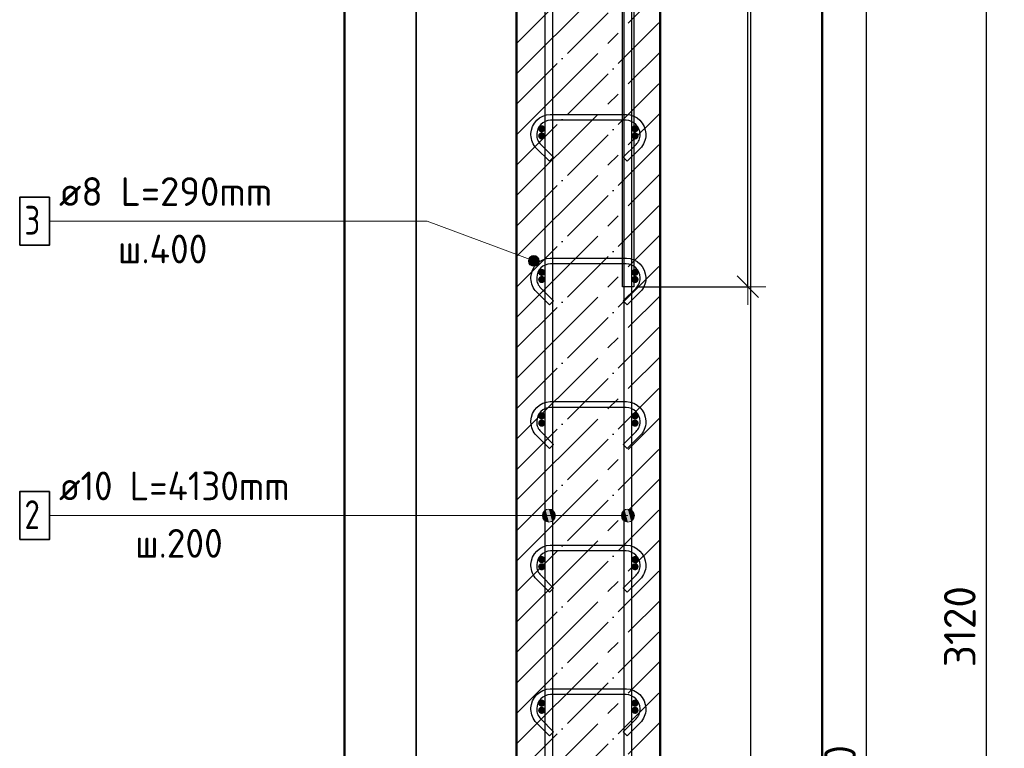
# Model space of a CAD drawing. Header units: millimetres. Extents: x -30645 to 44626, y 46540 to 77351.
# Tile 25 of 84: x -24312 to -22941, y 53192 to 54207. Entities that reach past the tile are written whole.
import ezdxf

# ---------------------------------------------------------------- set-up
doc = ezdxf.new("R2010")
doc.units = ezdxf.units.MM
doc.header["$PDMODE"] = 65
doc.linetypes.add('______11', pattern=[100, 80, -10, 0, -10])
doc.linetypes.add('______5', pattern=[220, 160, -20, 20, -20])
for name, color, linetype, lineweight in [('Standard', 7, 'Continuous', 25), ('Арм.стержн. Арматура края', 96, 'Continuous', 35), ('Арм.стержн. вертикальными 1', 22, 'Continuous', 35), ('Арм.стержн.горизонт. 1', 180, 'Continuous', 35), ('Размерная линия_ общее', 7, 'Continuous', 13)]:
    doc.layers.add(name, color=color, linetype=linetype, lineweight=lineweight)
doc.layers.add('Арм.стержн. вертикальными 2', color=7, linetype='Continuous', lineweight=35, true_color=0x006e00)
doc.layers.add('Арм.стержн.Стяжки', color=7, linetype='Continuous', lineweight=35, true_color=0x501e0f)
doc.styles.add('ISOCPEUR', font='ISOCPEUR')
doc.dimstyles.new('DIMSTYLE_3', dxfattribs={"dimtxt": 44, "dimasz": 50, "dimexe": 0, "dimexo": 0, "dimgap": 22, "dimtad": 2, "dimdec": 0, "dimrnd": 5, "dimzin": 12, "dimdsep": 46, "dimtxsty": 'ISOCPEUR', "dimblk1": 'ALL_ML_STRICH', "dimblk2": 'ALL_ML_STRICH', "dimsah": 1, "dimcen": 0, "dimclrd": 7, "dimclre": 256, "dimclrt": 7, "dimadec": 0, "dimazin": 0, "dimtfac": 1, "dimtdec": 0, "dimtix": 1, "dimtmove": 2, "dimatfit": 3, "dimfxl": 0, "dimtzin": 0, "dimlwd": 0, "dimlwe": -3, "dimarcsym": 0})

# ---------------------------------------------------------------- blocks, each defined once
blk = doc.blocks.new('ALL_ML_STRICH')
at = {"color": 0, "linetype": 'ByBlock', "lineweight": -2}
for p, q in [((-0.3, -0.3), (0.3, 0.3)), ((0, -0.5), (0, 0.5)), ((-1, 0), (0.5, 0))]:
    blk.add_line(p, q, dxfattribs=at)
blk = doc.blocks.new('*D161')
at = {"layer": 'DEFPOINTS', "color": 7, "linetype": 'Continuous', "lineweight": 13, "transparency": 33554687}
for p in [(-23420.5, 54915), (-23473, 53835), (-23298.4, 53835)]:
    blk.add_point(p, dxfattribs=at)
at = {"layer": 'Размерная линия_ общее', "color": 253, "linetype": 'Continuous', "lineweight": -2, "true_color": 0xa0a0a0, "transparency": 33554687}
for p, q in [((-23400.5, 54915), (-23298.4, 54915)), ((-23453, 53835), (-23298.4, 53835))]:
    blk.add_line(p, q, dxfattribs=at)
at = {"layer": 'Размерная линия_ общее', "color": 7, "linetype": 'Continuous', "lineweight": -2, "transparency": 33554687}
blk.add_line((-23298.4, 53835), (-23298.4, 54915), dxfattribs=at)
at = {"layer": 'Размерная линия_ общее', "color": 7, "linetype": 'Continuous', "lineweight": 13, "transparency": 33554687, "xscale": 50, "yscale": 50, "zscale": 50}
for p, rotation in [((-23298.4, 54915), 90), ((-23298.4, 53835), 270)]:
    blk.add_blockref('ALL_ML_STRICH', p, dxfattribs=dict(at, rotation=rotation))
at = {"layer": 'Размерная линия_ общее', "color": 7, "linetype": 'Continuous', "lineweight": 13, "transparency": 33554687, "insert": (-23335.4, 54381.6), "char_height": 44, "width": 176, "attachment_point": 5, "rotation": 90, "style": 'ISOCPEUR'}
blk.add_mtext('\\A1;{1080}', dxfattribs=at)
blk = doc.blocks.new('*D165')
at = {"layer": 'DEFPOINTS', "color": 7, "linetype": 'Continuous', "lineweight": 13, "transparency": 33554687}
for p in [(-23324.3, 54915), (-23295.6, 51795), (-22966.3, 51795)]:
    blk.add_point(p, dxfattribs=at)
at = {"layer": 'Размерная линия_ общее', "color": 253, "linetype": 'Continuous', "lineweight": -2, "true_color": 0xa0a0a0, "transparency": 33554687}
for p, q in [((-23304.3, 54915), (-22966.3, 54915)), ((-23275.6, 51795), (-22966.3, 51795))]:
    blk.add_line(p, q, dxfattribs=at)
at = {"layer": 'Размерная линия_ общее', "color": 7, "linetype": 'Continuous', "lineweight": -2, "transparency": 33554687}
blk.add_line((-22966.3, 51795), (-22966.3, 54915), dxfattribs=at)
at = {"layer": 'Размерная линия_ общее', "color": 7, "linetype": 'Continuous', "lineweight": 13, "transparency": 33554687, "xscale": 50, "yscale": 50, "zscale": 50}
for p, rotation in [((-22966.3, 54915), 90), ((-22966.3, 51795), 270)]:
    blk.add_blockref('ALL_ML_STRICH', p, dxfattribs=dict(at, rotation=rotation))
at = {"layer": 'Размерная линия_ общее', "color": 7, "linetype": 'Continuous', "lineweight": 13, "transparency": 33554687, "insert": (-23003.3, 53361.6), "char_height": 44, "width": 176, "attachment_point": 5, "rotation": 90, "style": 'ISOCPEUR'}
blk.add_mtext('\\A1;{3120}', dxfattribs=at)
blk = doc.blocks.new('*D168')
at = {"layer": 'DEFPOINTS', "color": 7, "linetype": 'Continuous', "lineweight": 13, "transparency": 33554687}
for p in [(-23455.5, 54255), (-23455.5, 51855), (-23133.1, 51855)]:
    blk.add_point(p, dxfattribs=at)
at = {"layer": 'Размерная линия_ общее', "color": 253, "linetype": 'Continuous', "lineweight": -2, "true_color": 0xa0a0a0, "transparency": 33554687}
for p, q in [((-23435.5, 54255), (-23133.1, 54255)), ((-23435.5, 51855), (-23133.1, 51855))]:
    blk.add_line(p, q, dxfattribs=at)
at = {"layer": 'Размерная линия_ общее', "color": 7, "linetype": 'Continuous', "lineweight": -2, "transparency": 33554687}
blk.add_line((-23133.1, 51855), (-23133.1, 54255), dxfattribs=at)
at = {"layer": 'Размерная линия_ общее', "color": 7, "linetype": 'Continuous', "lineweight": 13, "transparency": 33554687, "xscale": 50, "yscale": 50, "zscale": 50}
for p, rotation in [((-23133.1, 54255), 90), ((-23133.1, 51855), 270)]:
    blk.add_blockref('ALL_ML_STRICH', p, dxfattribs=dict(at, rotation=rotation))
at = {"layer": 'Размерная линия_ общее', "color": 7, "linetype": 'Continuous', "lineweight": 13, "transparency": 33554687, "insert": (-23192.1, 52905), "char_height": 44, "width": 2.2, "attachment_point": 1, "rotation": 90, "line_spacing_factor": 0.60241, "style": 'ISOCPEUR'}
blk.add_mtext('\\W0.91;12х200=2400', dxfattribs=at)

msp = doc.modelspace()

# ---------------------------------------------------------------- hatches: boundary and pattern name
at = {"layer": 'Арм.стержн. Арматура края', "linetype": 'Continuous', "lineweight": 50, "transparency": 33554687}
for points in [[(-23580.5, 54045), (-23580.9, 54047), (-23582, 54048.6), (-23583.6, 54049.7), (-23585.5, 54050), (-23587.4, 54049.7), (-23589, 54048.6), (-23590.1, 54047), (-23590.5, 54045), (-23590.1, 54043.1), (-23589, 54041.5), (-23587.4, 54040.4), (-23585.5, 54040), (-23583.6, 54040.4), (-23582, 54041.5), (-23580.9, 54043.1)], [(-23450.5, 54045), (-23450.9, 54047), (-23452, 54048.6), (-23453.6, 54049.7), (-23455.5, 54050), (-23457.4, 54049.7), (-23459, 54048.6), (-23460.1, 54047), (-23460.5, 54045), (-23460.1, 54043.1), (-23459, 54041.5), (-23457.4, 54040.4), (-23455.5, 54040), (-23453.6, 54040.4), (-23452, 54041.5), (-23450.9, 54043.1)], [(-23580.5, 53845), (-23580.9, 53847), (-23582, 53848.6), (-23583.6, 53849.7), (-23585.5, 53850), (-23587.4, 53849.7), (-23589, 53848.6), (-23590.1, 53847), (-23590.5, 53845), (-23590.1, 53843.1), (-23589, 53841.5), (-23587.4, 53840.4), (-23585.5, 53840), (-23583.6, 53840.4), (-23582, 53841.5), (-23580.9, 53843.1)], [(-23450.5, 53845), (-23450.9, 53847), (-23452, 53848.6), (-23453.6, 53849.7), (-23455.5, 53850), (-23457.4, 53849.7), (-23459, 53848.6), (-23460.1, 53847), (-23460.5, 53845), (-23460.1, 53843.1), (-23459, 53841.5), (-23457.4, 53840.4), (-23455.5, 53840), (-23453.6, 53840.4), (-23452, 53841.5), (-23450.9, 53843.1)], [(-23580.5, 53645), (-23580.9, 53647), (-23582, 53648.6), (-23583.6, 53649.7), (-23585.5, 53650), (-23587.4, 53649.7), (-23589, 53648.6), (-23590.1, 53647), (-23590.5, 53645), (-23590.1, 53643.1), (-23589, 53641.5), (-23587.4, 53640.4), (-23585.5, 53640), (-23583.6, 53640.4), (-23582, 53641.5), (-23580.9, 53643.1)], [(-23450.5, 53645), (-23450.9, 53647), (-23452, 53648.6), (-23453.6, 53649.7), (-23455.5, 53650), (-23457.4, 53649.7), (-23459, 53648.6), (-23460.1, 53647), (-23460.5, 53645), (-23460.1, 53643.1), (-23459, 53641.5), (-23457.4, 53640.4), (-23455.5, 53640), (-23453.6, 53640.4), (-23452, 53641.5), (-23450.9, 53643.1)], [(-23580.5, 53445), (-23580.9, 53447), (-23582, 53448.6), (-23583.6, 53449.7), (-23585.5, 53450), (-23587.4, 53449.7), (-23589, 53448.6), (-23590.1, 53447), (-23590.5, 53445), (-23590.1, 53443.1), (-23589, 53441.5), (-23587.4, 53440.4), (-23585.5, 53440), (-23583.6, 53440.4), (-23582, 53441.5), (-23580.9, 53443.1)], [(-23450.5, 53445), (-23450.9, 53447), (-23452, 53448.6), (-23453.6, 53449.7), (-23455.5, 53450), (-23457.4, 53449.7), (-23459, 53448.6), (-23460.1, 53447), (-23460.5, 53445), (-23460.1, 53443.1), (-23459, 53441.5), (-23457.4, 53440.4), (-23455.5, 53440), (-23453.6, 53440.4), (-23452, 53441.5), (-23450.9, 53443.1)], [(-23580.5, 53245), (-23580.9, 53247), (-23582, 53248.6), (-23583.6, 53249.7), (-23585.5, 53250), (-23587.4, 53249.7), (-23589, 53248.6), (-23590.1, 53247), (-23590.5, 53245), (-23590.1, 53243.1), (-23589, 53241.5), (-23587.4, 53240.4), (-23585.5, 53240), (-23583.6, 53240.4), (-23582, 53241.5), (-23580.9, 53243.1)], [(-23450.5, 53245), (-23450.9, 53247), (-23452, 53248.6), (-23453.6, 53249.7), (-23455.5, 53250), (-23457.4, 53249.7), (-23459, 53248.6), (-23460.1, 53247), (-23460.5, 53245), (-23460.1, 53243.1), (-23459, 53241.5), (-23457.4, 53240.4), (-23455.5, 53240), (-23453.6, 53240.4), (-23452, 53241.5), (-23450.9, 53243.1)]]:
    msp.add_hatch(color=4, dxfattribs=at).paths.add_polyline_path(points)
at = {"layer": 'Арм.стержн. вертикальными 1', "linetype": 'Continuous', "lineweight": 13, "transparency": 33554687}
for points in [[(-23583.2, 53511.8), (-23583.2, 53520.8), (-23584.5, 53516.3)], [(-23583.2, 53511.8), (-23583.2, 53520.8), (-23584.5, 53516.3)], [(-23583.2, 53520.8), (-23580, 53508.5), (-23580, 53524)], [(-23583.2, 53520.8), (-23580, 53508.5), (-23580, 53524)], [(-23583.2, 53520.8), (-23583.2, 53511.8), (-23580, 53508.5)], [(-23583.2, 53520.8), (-23583.2, 53511.8), (-23580, 53508.5)], [(-23580, 53524), (-23575.5, 53507.3), (-23575.5, 53525.3)], [(-23580, 53524), (-23575.5, 53507.3), (-23575.5, 53525.3)], [(-23580, 53524), (-23580, 53508.5), (-23575.5, 53507.3)], [(-23580, 53524), (-23580, 53508.5), (-23575.5, 53507.3)], [(-23575.5, 53525.3), (-23575.5, 53507.3), (-23571, 53508.5)], [(-23575.5, 53525.3), (-23571, 53508.5), (-23571, 53524)], [(-23575.5, 53525.3), (-23575.5, 53507.3), (-23571, 53508.5)], [(-23575.5, 53525.3), (-23571, 53508.5), (-23571, 53524)], [(-23571, 53524), (-23571, 53508.5), (-23567.8, 53511.8)], [(-23571, 53524), (-23567.8, 53511.8), (-23567.8, 53520.8)], [(-23571, 53524), (-23571, 53508.5), (-23567.8, 53511.8)], [(-23571, 53524), (-23567.8, 53511.8), (-23567.8, 53520.8)], [(-23567.8, 53520.8), (-23567.8, 53511.8), (-23566.5, 53516.3)], [(-23567.8, 53520.8), (-23567.8, 53511.8), (-23566.5, 53516.3)], [(-23473.2, 53511.8), (-23473.2, 53520.8), (-23474.5, 53516.3)], [(-23473.2, 53511.8), (-23473.2, 53520.8), (-23474.5, 53516.3)], [(-23473.2, 53520.8), (-23470, 53508.5), (-23470, 53524)], [(-23473.2, 53520.8), (-23470, 53508.5), (-23470, 53524)], [(-23473.2, 53520.8), (-23473.2, 53511.8), (-23470, 53508.5)], [(-23473.2, 53520.8), (-23473.2, 53511.8), (-23470, 53508.5)], [(-23470, 53524), (-23465.5, 53507.3), (-23465.5, 53525.3)], [(-23470, 53524), (-23465.5, 53507.3), (-23465.5, 53525.3)], [(-23470, 53524), (-23470, 53508.5), (-23465.5, 53507.3)], [(-23470, 53524), (-23470, 53508.5), (-23465.5, 53507.3)], [(-23465.5, 53525.3), (-23465.5, 53507.3), (-23461, 53508.5)], [(-23465.5, 53525.3), (-23461, 53508.5), (-23461, 53524)], [(-23465.5, 53525.3), (-23465.5, 53507.3), (-23461, 53508.5)], [(-23465.5, 53525.3), (-23461, 53508.5), (-23461, 53524)], [(-23461, 53524), (-23461, 53508.5), (-23457.7, 53511.8)], [(-23461, 53524), (-23457.7, 53511.8), (-23457.7, 53520.8)], [(-23461, 53524), (-23461, 53508.5), (-23457.7, 53511.8)], [(-23461, 53524), (-23457.7, 53511.8), (-23457.7, 53520.8)], [(-23457.7, 53520.8), (-23457.7, 53511.8), (-23456.5, 53516.3)], [(-23457.7, 53520.8), (-23457.7, 53511.8), (-23456.5, 53516.3)]]:
    msp.add_hatch(color=7, dxfattribs=at).paths.add_polyline_path(points)
at = {"layer": 'Арм.стержн.горизонт. 1', "linetype": 'Continuous', "lineweight": 50, "transparency": 33554687}
for points in [[(-23580.5, 54055), (-23580.9, 54057), (-23582, 54058.6), (-23583.6, 54059.7), (-23585.5, 54060), (-23587.4, 54059.7), (-23589, 54058.6), (-23590.1, 54057), (-23590.5, 54055), (-23590.1, 54053.1), (-23589, 54051.5), (-23587.4, 54050.4), (-23585.5, 54050), (-23583.6, 54050.4), (-23582, 54051.5), (-23580.9, 54053.1)], [(-23450.5, 54055), (-23450.9, 54057), (-23452, 54058.6), (-23453.6, 54059.7), (-23455.5, 54060), (-23457.4, 54059.7), (-23459, 54058.6), (-23460.1, 54057), (-23460.5, 54055), (-23460.1, 54053.1), (-23459, 54051.5), (-23457.4, 54050.4), (-23455.5, 54050), (-23453.6, 54050.4), (-23452, 54051.5), (-23450.9, 54053.1)], [(-23580.5, 53855), (-23580.9, 53857), (-23582, 53858.6), (-23583.6, 53859.7), (-23585.5, 53860), (-23587.4, 53859.7), (-23589, 53858.6), (-23590.1, 53857), (-23590.5, 53855), (-23590.1, 53853.1), (-23589, 53851.5), (-23587.4, 53850.4), (-23585.5, 53850), (-23583.6, 53850.4), (-23582, 53851.5), (-23580.9, 53853.1)], [(-23450.5, 53855), (-23450.9, 53857), (-23452, 53858.6), (-23453.6, 53859.7), (-23455.5, 53860), (-23457.4, 53859.7), (-23459, 53858.6), (-23460.1, 53857), (-23460.5, 53855), (-23460.1, 53853.1), (-23459, 53851.5), (-23457.4, 53850.4), (-23455.5, 53850), (-23453.6, 53850.4), (-23452, 53851.5), (-23450.9, 53853.1)], [(-23580.5, 53655), (-23580.9, 53657), (-23582, 53658.6), (-23583.6, 53659.7), (-23585.5, 53660), (-23587.4, 53659.7), (-23589, 53658.6), (-23590.1, 53657), (-23590.5, 53655), (-23590.1, 53653.1), (-23589, 53651.5), (-23587.4, 53650.4), (-23585.5, 53650), (-23583.6, 53650.4), (-23582, 53651.5), (-23580.9, 53653.1)], [(-23450.5, 53655), (-23450.9, 53657), (-23452, 53658.6), (-23453.6, 53659.7), (-23455.5, 53660), (-23457.4, 53659.7), (-23459, 53658.6), (-23460.1, 53657), (-23460.5, 53655), (-23460.1, 53653.1), (-23459, 53651.5), (-23457.4, 53650.4), (-23455.5, 53650), (-23453.6, 53650.4), (-23452, 53651.5), (-23450.9, 53653.1)], [(-23580.5, 53455), (-23580.9, 53457), (-23582, 53458.6), (-23583.6, 53459.7), (-23585.5, 53460), (-23587.4, 53459.7), (-23589, 53458.6), (-23590.1, 53457), (-23590.5, 53455), (-23590.1, 53453.1), (-23589, 53451.5), (-23587.4, 53450.4), (-23585.5, 53450), (-23583.6, 53450.4), (-23582, 53451.5), (-23580.9, 53453.1)], [(-23450.5, 53455), (-23450.9, 53457), (-23452, 53458.6), (-23453.6, 53459.7), (-23455.5, 53460), (-23457.4, 53459.7), (-23459, 53458.6), (-23460.1, 53457), (-23460.5, 53455), (-23460.1, 53453.1), (-23459, 53451.5), (-23457.4, 53450.4), (-23455.5, 53450), (-23453.6, 53450.4), (-23452, 53451.5), (-23450.9, 53453.1)], [(-23580.5, 53255), (-23580.9, 53257), (-23582, 53258.6), (-23583.6, 53259.7), (-23585.5, 53260), (-23587.4, 53259.7), (-23589, 53258.6), (-23590.1, 53257), (-23590.5, 53255), (-23590.1, 53253.1), (-23589, 53251.5), (-23587.4, 53250.4), (-23585.5, 53250), (-23583.6, 53250.4), (-23582, 53251.5), (-23580.9, 53253.1)], [(-23450.5, 53255), (-23450.9, 53257), (-23452, 53258.6), (-23453.6, 53259.7), (-23455.5, 53260), (-23457.4, 53259.7), (-23459, 53258.6), (-23460.1, 53257), (-23460.5, 53255), (-23460.1, 53253.1), (-23459, 53251.5), (-23457.4, 53250.4), (-23455.5, 53250), (-23453.6, 53250.4), (-23452, 53251.5), (-23450.9, 53253.1)]]:
    msp.add_hatch(color=4, dxfattribs=at).paths.add_polyline_path(points)
at = {"layer": 'Арм.стержн.Стяжки', "linetype": 'Continuous', "lineweight": 13, "transparency": 33554687}
for points in [[(-23603.8, 53869.8), (-23601.2, 53876.8), (-23603.5, 53873.7)], [(-23601.2, 53876.8), (-23603.8, 53869.8), (-23602.3, 53866.3)], [(-23601.2, 53876.8), (-23602.3, 53866.3), (-23597.8, 53878.4)], [(-23597.8, 53878.4), (-23602.3, 53866.3), (-23599.1, 53864)], [(-23597.8, 53878.4), (-23599.1, 53864), (-23593.9, 53878.1)], [(-23593.9, 53878.1), (-23599.1, 53864), (-23595.2, 53863.7)], [(-23593.9, 53878.1), (-23595.2, 53863.7), (-23590.7, 53875.8)], [(-23590.7, 53875.8), (-23595.2, 53863.7), (-23591.7, 53865.3)], [(-23590.7, 53875.8), (-23591.7, 53865.3), (-23589.1, 53872.3)], [(-23589.1, 53872.3), (-23591.7, 53865.3), (-23589.5, 53868.4)]]:
    msp.add_hatch(color=7, dxfattribs=at).paths.add_polyline_path(points)

# ---------------------------------------------------------------- linework, layer by layer
at = {"color": 52, "linetype": 'Continuous', "lineweight": -3, "transparency": 33554687}
for p, q in [((-23760.3, 56224.8), (-23760.3, 51492.5)), ((-23760.3, 51492.5), (-23760.3, 56224.8)), ((-23294.9, 56224.8), (-23294.9, 51492.5)), ((-23294.9, 56224.8), (-23294.9, 51492.5))]:
    msp.add_line(p, q, dxfattribs=at)
at = {"layer": 'Standard', "color": 7, "linetype": 'Continuous', "lineweight": 50, "transparency": 33554687}
for p, q in [((-23620.5, 54915), (-23620.5, 51795)), ((-23420.5, 51795), (-23420.5, 54915))]:
    msp.add_line(p, q, dxfattribs=at)
at = {"layer": 'Standard', "color": 253, "linetype": '______11', "lineweight": -3, "true_color": 0xababab, "transparency": 33554687}
for p, q in [((-23620.5, 54174), (-23420.5, 54374)), ((-23620.5, 54089.2), (-23420.5, 54289.2)), ((-23620.5, 54004.3), (-23420.5, 54204.3)), ((-23620.5, 53919.4), (-23420.5, 54119.4)), ((-23620.5, 53834.6), (-23420.5, 54034.6)), ((-23620.5, 53749.7), (-23420.5, 53949.7)), ((-23620.5, 53664.9), (-23420.5, 53864.9)), ((-23620.5, 53580), (-23420.5, 53780)), ((-23620.5, 53495.2), (-23420.5, 53695.2)), ((-23620.5, 53410.3), (-23420.5, 53610.3)), ((-23620.5, 53325.5), (-23420.5, 53525.5)), ((-23620.5, 53240.6), (-23420.5, 53440.6)), ((-23620.5, 53155.8), (-23420.5, 53355.8)), ((-23620.5, 53070.9), (-23420.5, 53270.9))]:
    msp.add_line(p, q, dxfattribs=at)
at = {"layer": 'Standard', "color": 253, "linetype": '______5', "lineweight": -3, "true_color": 0xababab, "transparency": 33554687}
for p, q in [((-23620.5, 54131.6), (-23420.5, 54331.6)), ((-23620.5, 54046.7), (-23420.5, 54246.7)), ((-23620.5, 53961.9), (-23420.5, 54161.9)), ((-23620.5, 53877), (-23420.5, 54077)), ((-23620.5, 53792.2), (-23420.5, 53992.2)), ((-23620.5, 53707.3), (-23420.5, 53907.3)), ((-23620.5, 53622.5), (-23420.5, 53822.5)), ((-23620.5, 53537.6), (-23420.5, 53737.6)), ((-23620.5, 53452.8), (-23420.5, 53652.8)), ((-23620.5, 53367.9), (-23420.5, 53567.9)), ((-23620.5, 53283.1), (-23420.5, 53483.1)), ((-23620.5, 53198.2), (-23420.5, 53398.2)), ((-23620.5, 53113.3), (-23420.5, 53313.3)), ((-23620.5, 53028.5), (-23420.5, 53228.5))]:
    msp.add_line(p, q, dxfattribs=at)
at = {"layer": 'Standard', "color": 7, "linetype": 'Continuous', "lineweight": 50, "transparency": 33554687}
msp.add_lwpolyline([(-23860.3, 51392.5), (-23194.9, 51392.5), (-23194.9, 56324.8), (-23860.3, 56324.8), (-23860.3, 51392.5)], dxfattribs=at)
at = {"layer": 'Арм.стержн. вертикальными 1', "color": 7, "linetype": 'Continuous', "lineweight": 13, "transparency": 33554687}
for p, q in [((-24271.1, 53516.3), (-23679.1, 53516.3)), ((-23679.1, 53516.3), (-23465.5, 53516.3)), ((-23679.1, 53516.3), (-23465.5, 53516.3)), ((-23679.1, 53516.3), (-23575.5, 53516.3)), ((-23679.1, 53516.3), (-23575.5, 53516.3)), ((-23584.5, 53516.3), (-23584.5, 53516.3)), ((-23584.5, 53516.3), (-23584.5, 53516.3)), ((-23575.5, 53525.3), (-23575.5, 53525.3)), ((-23575.5, 53525.3), (-23575.5, 53525.3)), ((-23566.5, 53516.3), (-23566.5, 53516.3)), ((-23566.5, 53516.3), (-23566.5, 53516.3)), ((-23474.5, 53516.3), (-23474.5, 53516.3)), ((-23474.5, 53516.3), (-23474.5, 53516.3)), ((-23465.5, 53525.3), (-23465.5, 53525.3)), ((-23465.5, 53525.3), (-23465.5, 53525.3)), ((-23456.5, 53516.3), (-23456.5, 53516.3)), ((-23456.5, 53516.3), (-23456.5, 53516.3)), ((-23575.5, 53507.3), (-23575.5, 53507.3)), ((-23575.5, 53507.3), (-23575.5, 53507.3)), ((-23465.5, 53507.3), (-23465.5, 53507.3)), ((-23465.5, 53507.3), (-23465.5, 53507.3))]:
    msp.add_line(p, q, dxfattribs=at)
at = {"layer": 'Арм.стержн. вертикальными 1', "color": 4, "linetype": 'Continuous', "lineweight": 25, "transparency": 33554687}
for points in [[(-23580.5, 51795), (-23580.5, 55925), (-23570.5, 55925), (-23570.5, 51795), (-23580.5, 51795)], [(-23580.5, 51795), (-23580.5, 55925), (-23570.5, 55925), (-23570.5, 51795), (-23580.5, 51795)], [(-23470.5, 51795), (-23470.5, 55925), (-23460.5, 55925), (-23460.5, 51795), (-23470.5, 51795)], [(-23470.5, 51795), (-23470.5, 55925), (-23460.5, 55925), (-23460.5, 51795), (-23470.5, 51795)]]:
    msp.add_lwpolyline(points, dxfattribs=at)
at = {"layer": 'Арм.стержн. вертикальными 1', "color": 7, "linetype": 'Continuous', "lineweight": 35, "transparency": 33554687}
msp.add_lwpolyline([(-24312.4, 53482.9), (-24271.1, 53482.9), (-24271.1, 53549.6), (-24312.4, 53549.6), (-24312.4, 53482.9)], dxfattribs=at)
at = {"layer": 'Арм.стержн. вертикальными 1', "color": 7, "linetype": 'Continuous', "lineweight": 13, "transparency": 33554687}
for centre in [(-23575.5, 53516.3), (-23575.5, 53516.3), (-23465.5, 53516.3), (-23465.5, 53516.3)]:
    msp.add_circle(centre, 9, dxfattribs=at)
at = {"layer": 'Арм.стержн. вертикальными 2', "color": 7, "linetype": 'Continuous', "lineweight": 25, "transparency": 33554687}
msp.add_lwpolyline([(-23457, 56175), (-23457, 53835), (-23473, 53835), (-23473, 56175), (-23457, 56175)], dxfattribs=at)
msp.add_lwpolyline([(-23457, 56175), (-23457, 53835), (-23473, 53835), (-23473, 56175), (-23457, 56175)], dxfattribs=at)
at = {"layer": 'Арм.стержн.Стяжки', "color": 7, "linetype": 'Continuous', "lineweight": 13, "transparency": 33554687}
for p, q in [((-24271.1, 53926.3), (-23745.1, 53926.3)), ((-23745.1, 53926.3), (-23596.5, 53871)), ((-23603.5, 53873.7), (-23603.5, 53873.7)), ((-23593.9, 53878.1), (-23593.9, 53878.1)), ((-23599.1, 53864), (-23599.1, 53864)), ((-23589.5, 53868.4), (-23589.5, 53868.4))]:
    msp.add_line(p, q, dxfattribs=at)
at = {"layer": 'Арм.стержн.Стяжки', "color": 40, "linetype": 'Continuous', "lineweight": 25, "transparency": 33554687}
for points in [[(-23471.9, 54015.3), (-23454.1, 54033.2), (-23452.8, 54034.6), (-23451.7, 54036.1), (-23450.8, 54037.7), (-23450, 54039.4), (-23449.4, 54041.1), (-23448.9, 54042.9), (-23448.6, 54044.8), (-23448.5, 54046.7), (-23448.5, 54047.8), (-23449, 54051.4), (-23450.2, 54055.1), (-23452.1, 54058.4), (-23454.4, 54061.2), (-23457.1, 54063.5), (-23460.4, 54065.3), (-23464.1, 54066.5), (-23467.7, 54067), (-23573.3, 54067), (-23576.9, 54066.5), (-23580.5, 54065.3), (-23583.9, 54063.5), (-23586.6, 54061.2), (-23588.9, 54058.4), (-23590.8, 54055.1), (-23592, 54051.4), (-23592.5, 54047.8), (-23592.5, 54046.7), (-23592.4, 54044.8), (-23592.1, 54042.9), (-23591.6, 54041.1), (-23591, 54039.4), (-23590.2, 54037.7), (-23589.2, 54036.1), (-23588.1, 54034.6), (-23586.9, 54033.2), (-23569, 54015.3), (-23574.7, 54009.7), (-23592.8, 54027.7), (-23594.4, 54029.6), (-23595.9, 54031.7), (-23597.3, 54034), (-23598.4, 54036.3), (-23599.2, 54038.7), (-23599.9, 54041.3), (-23600.3, 54043.9), (-23600.5, 54046.4), (-23600.5, 54048.4), (-23599.8, 54053.2), (-23598.1, 54058.3), (-23595.5, 54063), (-23592.3, 54066.9), (-23588.4, 54070.1), (-23583.8, 54072.7), (-23578.7, 54074.4), (-23573.8, 54075), (-23467.2, 54075), (-23462.3, 54074.4), (-23457.2, 54072.7), (-23452.5, 54070.1), (-23448.7, 54066.9), (-23445.5, 54063), (-23442.8, 54058.3), (-23441.2, 54053.2), (-23440.5, 54048.4), (-23440.5, 54046.4), (-23440.7, 54043.9), (-23441.1, 54041.3), (-23441.7, 54038.7), (-23442.6, 54036.3), (-23443.7, 54034), (-23445, 54031.7), (-23446.6, 54029.6), (-23448.2, 54027.7), (-23466.3, 54009.7), (-23471.9, 54015.3)], [(-23471.9, 53815.3), (-23454.1, 53833.2), (-23452.8, 53834.6), (-23451.7, 53836.1), (-23450.8, 53837.7), (-23450, 53839.4), (-23449.4, 53841.1), (-23448.9, 53842.9), (-23448.6, 53844.8), (-23448.5, 53846.7), (-23448.5, 53847.8), (-23449, 53851.4), (-23450.2, 53855.1), (-23452.1, 53858.4), (-23454.4, 53861.2), (-23457.1, 53863.5), (-23460.4, 53865.3), (-23464.1, 53866.5), (-23467.7, 53867), (-23573.3, 53867), (-23576.9, 53866.5), (-23580.5, 53865.3), (-23583.9, 53863.5), (-23586.6, 53861.2), (-23588.9, 53858.4), (-23590.8, 53855.1), (-23592, 53851.4), (-23592.5, 53847.8), (-23592.5, 53846.7), (-23592.4, 53844.8), (-23592.1, 53842.9), (-23591.6, 53841.1), (-23591, 53839.4), (-23590.2, 53837.7), (-23589.2, 53836.1), (-23588.1, 53834.6), (-23586.9, 53833.2), (-23569, 53815.3), (-23574.7, 53809.7), (-23592.8, 53827.7), (-23594.4, 53829.6), (-23595.9, 53831.7), (-23597.3, 53834), (-23598.4, 53836.3), (-23599.2, 53838.7), (-23599.9, 53841.3), (-23600.3, 53843.9), (-23600.5, 53846.4), (-23600.5, 53848.4), (-23599.8, 53853.2), (-23598.1, 53858.3), (-23595.5, 53863), (-23592.3, 53866.9), (-23588.4, 53870.1), (-23583.8, 53872.7), (-23578.7, 53874.4), (-23573.8, 53875), (-23467.2, 53875), (-23462.3, 53874.4), (-23457.2, 53872.7), (-23452.5, 53870.1), (-23448.7, 53866.9), (-23445.5, 53863), (-23442.8, 53858.3), (-23441.2, 53853.2), (-23440.5, 53848.4), (-23440.5, 53846.4), (-23440.7, 53843.9), (-23441.1, 53841.3), (-23441.7, 53838.7), (-23442.6, 53836.3), (-23443.7, 53834), (-23445, 53831.7), (-23446.6, 53829.6), (-23448.2, 53827.7), (-23466.3, 53809.7), (-23471.9, 53815.3)], [(-23471.9, 53615.3), (-23454.1, 53633.2), (-23452.8, 53634.6), (-23451.7, 53636.1), (-23450.8, 53637.7), (-23450, 53639.4), (-23449.4, 53641.1), (-23448.9, 53642.9), (-23448.6, 53644.8), (-23448.5, 53646.7), (-23448.5, 53647.8), (-23449, 53651.4), (-23450.2, 53655.1), (-23452.1, 53658.4), (-23454.4, 53661.2), (-23457.1, 53663.5), (-23460.4, 53665.3), (-23464.1, 53666.5), (-23467.7, 53667), (-23573.3, 53667), (-23576.9, 53666.5), (-23580.5, 53665.3), (-23583.9, 53663.5), (-23586.6, 53661.2), (-23588.9, 53658.4), (-23590.8, 53655.1), (-23592, 53651.4), (-23592.5, 53647.8), (-23592.5, 53646.7), (-23592.4, 53644.8), (-23592.1, 53642.9), (-23591.6, 53641.1), (-23591, 53639.4), (-23590.2, 53637.7), (-23589.2, 53636.1), (-23588.1, 53634.6), (-23586.9, 53633.2), (-23569, 53615.3), (-23574.7, 53609.7), (-23592.8, 53627.7), (-23594.4, 53629.6), (-23595.9, 53631.7), (-23597.3, 53634), (-23598.4, 53636.3), (-23599.2, 53638.7), (-23599.9, 53641.3), (-23600.3, 53643.9), (-23600.5, 53646.4), (-23600.5, 53648.4), (-23599.8, 53653.2), (-23598.1, 53658.3), (-23595.5, 53663), (-23592.3, 53666.9), (-23588.4, 53670.1), (-23583.8, 53672.7), (-23578.7, 53674.4), (-23573.8, 53675), (-23467.2, 53675), (-23462.3, 53674.4), (-23457.2, 53672.7), (-23452.5, 53670.1), (-23448.7, 53666.9), (-23445.5, 53663), (-23442.8, 53658.3), (-23441.2, 53653.2), (-23440.5, 53648.4), (-23440.5, 53646.4), (-23440.7, 53643.9), (-23441.1, 53641.3), (-23441.7, 53638.7), (-23442.6, 53636.3), (-23443.7, 53634), (-23445, 53631.7), (-23446.6, 53629.6), (-23448.2, 53627.7), (-23466.3, 53609.7), (-23471.9, 53615.3)], [(-23471.9, 53415.3), (-23454.1, 53433.2), (-23452.8, 53434.6), (-23451.7, 53436.1), (-23450.8, 53437.7), (-23450, 53439.4), (-23449.4, 53441.1), (-23448.9, 53442.9), (-23448.6, 53444.8), (-23448.5, 53446.7), (-23448.5, 53447.8), (-23449, 53451.4), (-23450.2, 53455.1), (-23452.1, 53458.4), (-23454.4, 53461.2), (-23457.1, 53463.5), (-23460.4, 53465.3), (-23464.1, 53466.5), (-23467.7, 53467), (-23573.3, 53467), (-23576.9, 53466.5), (-23580.5, 53465.3), (-23583.9, 53463.5), (-23586.6, 53461.2), (-23588.9, 53458.4), (-23590.8, 53455.1), (-23592, 53451.4), (-23592.5, 53447.8), (-23592.5, 53446.7), (-23592.4, 53444.8), (-23592.1, 53442.9), (-23591.6, 53441.1), (-23591, 53439.4), (-23590.2, 53437.7), (-23589.2, 53436.1), (-23588.1, 53434.6), (-23586.9, 53433.2), (-23569, 53415.3), (-23574.7, 53409.7), (-23592.8, 53427.7), (-23594.4, 53429.6), (-23595.9, 53431.7), (-23597.3, 53434), (-23598.4, 53436.3), (-23599.2, 53438.7), (-23599.9, 53441.3), (-23600.3, 53443.9), (-23600.5, 53446.4), (-23600.5, 53448.4), (-23599.8, 53453.2), (-23598.1, 53458.3), (-23595.5, 53463), (-23592.3, 53466.9), (-23588.4, 53470.1), (-23583.8, 53472.7), (-23578.7, 53474.4), (-23573.8, 53475), (-23467.2, 53475), (-23462.3, 53474.4), (-23457.2, 53472.7), (-23452.5, 53470.1), (-23448.7, 53466.9), (-23445.5, 53463), (-23442.8, 53458.3), (-23441.2, 53453.2), (-23440.5, 53448.4), (-23440.5, 53446.4), (-23440.7, 53443.9), (-23441.1, 53441.3), (-23441.7, 53438.7), (-23442.6, 53436.3), (-23443.7, 53434), (-23445, 53431.7), (-23446.6, 53429.6), (-23448.2, 53427.7), (-23466.3, 53409.7), (-23471.9, 53415.3)], [(-23471.9, 53215.3), (-23454.1, 53233.2), (-23452.8, 53234.6), (-23451.7, 53236.1), (-23450.8, 53237.7), (-23450, 53239.4), (-23449.4, 53241.1), (-23448.9, 53242.9), (-23448.6, 53244.8), (-23448.5, 53246.7), (-23448.5, 53247.8), (-23449, 53251.4), (-23450.2, 53255.1), (-23452.1, 53258.4), (-23454.4, 53261.2), (-23457.1, 53263.5), (-23460.4, 53265.3), (-23464.1, 53266.5), (-23467.7, 53267), (-23573.3, 53267), (-23576.9, 53266.5), (-23580.5, 53265.3), (-23583.9, 53263.5), (-23586.6, 53261.2), (-23588.9, 53258.4), (-23590.8, 53255.1), (-23592, 53251.4), (-23592.5, 53247.8), (-23592.5, 53246.7), (-23592.4, 53244.8), (-23592.1, 53242.9), (-23591.6, 53241.1), (-23591, 53239.4), (-23590.2, 53237.7), (-23589.2, 53236.1), (-23588.1, 53234.6), (-23586.9, 53233.2), (-23569, 53215.3), (-23574.7, 53209.7), (-23592.8, 53227.7), (-23594.4, 53229.6), (-23595.9, 53231.7), (-23597.3, 53234), (-23598.4, 53236.3), (-23599.2, 53238.7), (-23599.9, 53241.3), (-23600.3, 53243.9), (-23600.5, 53246.4), (-23600.5, 53248.4), (-23599.8, 53253.2), (-23598.1, 53258.3), (-23595.5, 53263), (-23592.3, 53266.9), (-23588.4, 53270.1), (-23583.8, 53272.7), (-23578.7, 53274.4), (-23573.8, 53275), (-23467.2, 53275), (-23462.3, 53274.4), (-23457.2, 53272.7), (-23452.5, 53270.1), (-23448.7, 53266.9), (-23445.5, 53263), (-23442.8, 53258.3), (-23441.2, 53253.2), (-23440.5, 53248.4), (-23440.5, 53246.4), (-23440.7, 53243.9), (-23441.1, 53241.3), (-23441.7, 53238.7), (-23442.6, 53236.3), (-23443.7, 53234), (-23445, 53231.7), (-23446.6, 53229.6), (-23448.2, 53227.7), (-23466.3, 53209.7), (-23471.9, 53215.3)]]:
    msp.add_lwpolyline(points, dxfattribs=at)
at = {"layer": 'Арм.стержн.Стяжки', "color": 7, "linetype": 'Continuous', "lineweight": 35, "transparency": 33554687}
msp.add_lwpolyline([(-24312.4, 53892.9), (-24271.1, 53892.9), (-24271.1, 53959.6), (-24312.4, 53959.6), (-24312.4, 53892.9)], dxfattribs=at)
at = {"layer": 'Арм.стержн.Стяжки', "color": 7, "linetype": 'Continuous', "lineweight": 13, "transparency": 33554687}
msp.add_circle((-23596.5, 53871), 7.5, dxfattribs=at)

# ---------------------------------------------------------------- texts
at = {"layer": 'Арм.стержн. вертикальными 1', "color": 7, "linetype": 'Continuous', "lineweight": 25, "transparency": 33554687, "char_height": 40, "attachment_point": 7, "style": 'ISOCPEUR'}
for s, insert, width in [('\\W0.94;ø10 L=4130mm ', (-24257.7, 53537.6), 386.635), ('\\W0.78;2', (-24305.7, 53497.6), 43.521), ('\\W0.95;ш.200 ', (-24151.7, 53457.6), 174.933)]:
    msp.add_mtext(s, dxfattribs=dict(at, insert=insert, width=width))
at = {"layer": 'Арм.стержн.Стяжки', "color": 7, "linetype": 'Continuous', "lineweight": 25, "transparency": 33554687, "char_height": 40, "attachment_point": 7, "style": 'ISOCPEUR'}
for s, insert, width in [('\\W0.98;ø8 L=290mm ', (-24257.7, 53947.6), 343.369), ('\\W0.78;3', (-24305.7, 53907.6), 43.521), ('\\W0.95;ш.400 ', (-24175.7, 53867.6), 178.965)]:
    msp.add_mtext(s, dxfattribs=dict(at, insert=insert, width=width))

# ---------------------------------------------------------------- dimensions: what is measured, and where the dimension line sits
at = {"layer": 'Размерная линия_ общее', "color": 7, "linetype": 'Continuous', "lineweight": 13, "transparency": 33554687}
for base, p1, p2, picture, middle in [((-23298.4, 54915), (-23453, 53835), (-23400.5, 54915), '*D161', (-23335.4, 54381.6)), ((-22966.3, 54915), (-23275.6, 51795), (-23304.3, 54915), '*D165', (-23003.3, 53361.6))]:
    dim = msp.add_linear_dim(base=base, p1=p1, p2=p2, angle=90, dimstyle='DIMSTYLE_3', override={"dimpost": '<>', "dimclrd": 7, "dimclre": 253, "dimclrt": 7, "dimlwd": 0, "dimlwe": 65533}, dxfattribs=at)
    dim.commit()
    dim.dimension.update_dxf_attribs({"geometry": picture, "text_midpoint": middle, "dimtype": 160})
dim = msp.add_linear_dim(base=(-23133.1, 54255), p1=(-23435.5, 51855), p2=(-23435.5, 54255), angle=90, text='\\W0.91;12х200=2400', dimstyle='DIMSTYLE_3', override={"dimpost": '<>', "dimclrd": 7, "dimclre": 253, "dimclrt": 7, "dimlwd": 0, "dimlwe": 65533}, dxfattribs=at)
dim.commit()
dim.dimension.update_dxf_attribs({"geometry": '*D168', "text_midpoint": (-23155.1, 53055), "dimtype": 160})

doc.saveas('drawing.dxf')
